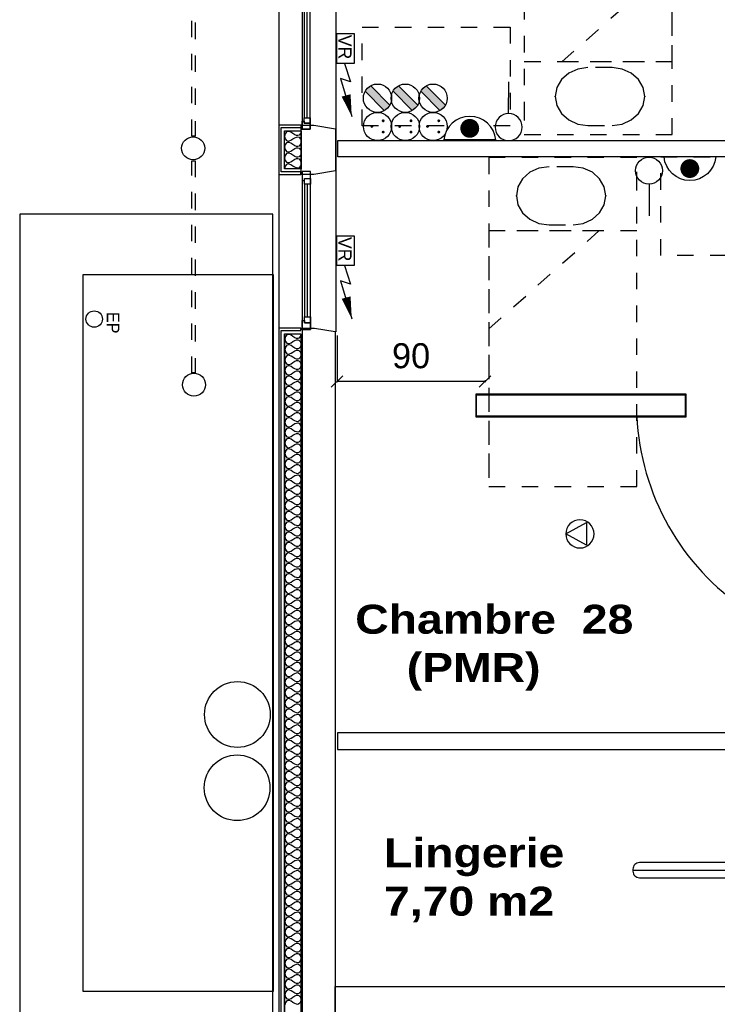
# Model space of a CAD drawing. Header units: millimetres. Extents: x -11.8 to 86.8, y 45.9 to 95.9.
# Tile 32 of 108: x 4.6 to 8.8, y 75.6 to 81.6. Entities that reach past the tile are written whole.
import ezdxf

# ---------------------------------------------------------------- set-up
doc = ezdxf.new("R2010")
doc.units = ezdxf.units.MM
doc.header["$MEASUREMENT"] = 0
doc.linetypes.add('PC_DASH_1', pattern=[0.055556, 0.027778, -0.027778])
for name, color, linetype in [('Cfa', 1, 'Continuous'), ('CFO', 6, 'Continuous'), ('Structure etage', 7, 'Continuous')]:
    doc.layers.add(name, color=color, linetype=linetype)
doc.styles.get("Standard").update_dxf_attribs({"font": 'BKANT.TTF'})

# ---------------------------------------------------------------- blocks, each defined once
blk = doc.blocks.new('PCEN')
at = {"const_width": 0.025}
for points in [[(-0.101, 0.359, 1), (-0.076, 0.359, 1)], [(0.099, 0.359, 1), (0.124, 0.359, 1)], [(-0.001, 0.159, 1), (0.024, 0.159, 1)]]:
    blk.add_lwpolyline(points, format="xyb", close=True, dxfattribs=at)
blk.add_circle((0.012, 0.259), 0.25)
blk = doc.blocks.new('SA')
blk.add_line((0.118, 0.26), (0.365, 0.508))
blk.add_circle((0.012, 0.154), 0.15)
blk = doc.blocks.new('ADEC')
blk.add_line((-0.2995, 0.0875), (0.2045, 0.0875))
blk.add_arc((-0.0475, 0.111), 0.2531, 185.33727, 354.66273)
blk = doc.blocks.new('AP2')
at = {"const_width": 0.193}
blk.add_lwpolyline([(-0.088, -0.238, 1), (0.104, -0.238, 1)], format="xyb", close=True, dxfattribs=at)
at = {"xscale": 2.1, "yscale": 2.1, "zscale": 2.1}
blk.add_blockref('ADEC', (0.106, -0.185), dxfattribs=at)
blk = doc.blocks.new('VR')
for p, q in [((0.454, 0.117), (0.736, 0.206)), ((0.686, 0.058), (1.262, 0.228)), ((0.736, 0.206), (0.686, 0.058))]:
    blk.add_line(p, q)
blk.add_lwpolyline([(0, 0.265), (0.454, 0.265), (0.454, 0), (0, 0)], close=True)
blk.add_lwpolyline([(0.941, 0.142, 0.14, 0, 0), (1.262, 0.228, 0, 0, 0)], format="xyseb")
blk.add_text('VR', height=0.2).set_placement((0.02, 0.025))
blk = doc.blocks.new('FILMED254')
for points in [[(-0.6382, -0.0753), (0.6368, -0.0753), (0.6368, 0.0667), (-0.6382, 0.0667)], [(-0.6357, -0.0693), (0.6343, -0.0693), (0.6343, 0.0607), (-0.6357, 0.0607)]]:
    blk.add_lwpolyline(points, close=True)
blk = doc.blocks.new('ION')
for p, q in [((-0.196, 0.157), (0.004, -0.209)), ((0.205, 0.157), (-0.196, 0.157)), ((0.004, -0.209), (0.205, 0.157))]:
    blk.add_line(p, q)
blk.add_circle((0.004, 0.041), 0.25)
blk = doc.blocks.new('ET149')
blk.add_line((-0.8, 0), (0.8, 0))
blk.add_lwpolyline([(-0.76, -0.046), (0.76, -0.046, 0.414214), (0.8, -0.006), (0.8, 0.006, 0.414214), (0.76, 0.046), (-0.76, 0.046, 0.414214), (-0.8, 0.006), (-0.8, -0.006, 0.414214)], format="xyb", close=True)
blk = doc.blocks.new('BDR')
for p, q in [((-0.217, 0.129), (0.124, 0.469)), ((-0.123, 0.033), (0.222, 0.37))]:
    blk.add_line(p, q)
blk.add_circle((0.002, 0.25), 0.251)
blk.add_solid([(-0.219, 0.137), (0.124, 0.469), (-0.123, 0.033), (0.222, 0.37)])
blk = doc.blocks.new('PD_15742')
at = {"layer": 'Structure etage', "color": 0}
for p, q in [((6.1293, -14.8654), (6.1293, -15.6793)), ((6.1476, -15.6793), (6.1476, -14.8654))]:
    blk.add_line(p, q, dxfattribs=at)
for points in [[(6.1155, -14.7965), (6.1155, -15.7482), (6.1659, -15.7482), (6.1659, -14.7965), (6.1155, -14.7965)], [(6.1659, -14.7965), (6.1155, -14.7965), (6.1155, -14.8451), (6.1293, -14.8451), (6.1293, -14.833), (6.1659, -14.833), (6.1659, -14.7965)], [(6.1659, -14.833), (6.1659, -14.8654), (6.1293, -14.8654), (6.1293, -14.833), (6.1659, -14.833)], [(6.1659, -15.6793), (6.1659, -15.7117), (6.1293, -15.7117), (6.1293, -15.6793), (6.1659, -15.6793)], [(6.1659, -15.7482), (6.1155, -15.7482), (6.1155, -15.6995), (6.1293, -15.6995), (6.1293, -15.7117), (6.1659, -15.7117), (6.1659, -15.7482)]]:
    blk.add_lwpolyline(points, dxfattribs=at)
blk.add_point((6.1155, -15.7482), dxfattribs=at)
blk = doc.blocks.new('PD_16245')
at = {"layer": 'Structure etage', "color": 0, "linetype": 'PC_DASH_1'}
blk.add_lwpolyline([(8.0006, -15.3745), (7.8541, -15.3745), (7.7926, -15.3831), (7.7372, -15.408), (7.6932, -15.4469), (7.665, -15.496), (7.6552, -15.5503), (7.6649, -15.6047), (7.6932, -15.6537), (7.7372, -15.6927), (7.7926, -15.7176), (7.854, -15.7263), (8.0005, -15.7263), (8.062, -15.7177), (8.1174, -15.6927), (8.1614, -15.6538), (8.1897, -15.6048), (8.1994, -15.5504), (8.1897, -15.4961), (8.1614, -15.447), (8.1175, -15.4081), (8.062, -15.3831), (8.0006, -15.3745)], dxfattribs=at)
at = {"layer": 'Structure etage', "color": 0}
for p in [(7.6552, -15.5503), (8.1994, -15.5504)]:
    blk.add_point(p, dxfattribs=at)
blk = doc.blocks.new('PD_16244')
at = {"layer": 'Structure etage', "color": 0, "linetype": 'PC_DASH_1'}
blk.add_line((7.4668, -15.5966), (7.4668, -15.7817), dxfattribs=at)
for points in [[(7.4672, -13.7819), (7.4668, -15.7817), (8.3668, -15.7819), (8.3672, -13.7821), (7.4672, -13.7819)], [(7.4672, -13.7819), (7.4669, -15.3373), (8.3669, -15.3375), (8.3672, -13.7821), (7.4672, -13.7819)], [(7.6971, -15.3374), (8.3669, -15.3375), (8.367, -14.745), (7.6971, -15.3374)]]:
    blk.add_lwpolyline(points, dxfattribs=at)
at = {"layer": 'Structure etage'}
blk.add_blockref('PD_16245', (0, 0), dxfattribs=at)
blk = doc.blocks.new('PD_16267')
at = {"layer": 'Structure etage', "color": 0, "linetype": 'PC_DASH_1'}
blk.add_lwpolyline([(7.6173, -16.3305), (7.7638, -16.3305), (7.8253, -16.3219), (7.8807, -16.2968), (7.9247, -16.2577), (7.953, -16.2085), (7.9627, -16.1539), (7.953, -16.0993), (7.9247, -16.0501), (7.8807, -16.011), (7.8253, -15.9859), (7.7638, -15.9773), (7.6173, -15.9773), (7.5559, -15.9859), (7.5005, -16.011), (7.4565, -16.0501), (7.4282, -16.0993), (7.4185, -16.1539), (7.4282, -16.2085), (7.4565, -16.2577), (7.5005, -16.2968), (7.5559, -16.3219), (7.6173, -16.3305)], dxfattribs=at)
at = {"layer": 'Structure etage', "color": 0}
for p in [(7.4185, -16.1539), (7.9627, -16.1539)]:
    blk.add_point(p, dxfattribs=at)
blk = doc.blocks.new('PD_16266')
at = {"layer": 'Structure etage', "color": 0, "linetype": 'PC_DASH_1'}
blk.add_line((8.1511, -16.1074), (8.1511, -15.9215), dxfattribs=at)
for points in [[(8.1511, -15.9215), (7.2511, -15.9215), (7.2511, -17.9215), (8.1511, -17.9215), (8.1511, -15.9215)], [(8.1511, -16.3677), (7.2511, -16.3677), (7.2511, -17.9215), (8.1511, -17.9215), (8.1511, -16.3677)], [(7.9208, -16.3677), (7.2511, -16.3677), (7.2511, -16.9626), (7.9208, -16.3677)]]:
    blk.add_lwpolyline(points, dxfattribs=at)
at = {"layer": 'Structure etage'}
blk.add_blockref('PD_16267', (0, 0), dxfattribs=at)
blk = doc.blocks.new('PD_16269')
at = {"layer": 'Structure etage', "color": 0}
for p, q in [((6.2933, -17.318), (6.3639, -17.2474)), ((7.2286, -17.2827), (6.3286, -17.2827)), ((7.2639, -17.2474), (7.1933, -17.318))]:
    blk.add_line(p, q, dxfattribs=at)
at = {"layer": 'Structure etage', "color": 0, "insert": (6.7786, -17.05), "char_height": 0.152135, "width": 0.229306, "attachment_point": 2}
blk.add_mtext('{\\fArial|b0|i0|c0|p34;\\W0.98;90}', dxfattribs=at)
blk = doc.blocks.new('PD_16268')
at = {"layer": 'Structure etage', "color": 0}
for p, q in [((6.3286, -17.0025), (6.3286, -17.2877)), ((7.2286, -17.2757), (7.2286, -17.2877))]:
    blk.add_line(p, q, dxfattribs=at)
at = {"layer": 'Structure etage'}
blk.add_blockref('PD_16269', (0, 0), dxfattribs=at)
blk = doc.blocks.new('PD_16370')
at = {"layer": 'Structure etage', "color": 0}
for p, q in [((6.13, -16.0839), (6.13, -16.8899)), ((6.1483, -16.8899), (6.1483, -16.0839))]:
    blk.add_line(p, q, dxfattribs=at)
for points in [[(6.1162, -16.0069), (6.1162, -16.9669), (6.1666, -16.9669), (6.1666, -16.0069), (6.1162, -16.0069)], [(6.1666, -16.0069), (6.1162, -16.0069), (6.1162, -16.0612), (6.13, -16.0612), (6.13, -16.0477), (6.1666, -16.0477), (6.1666, -16.0069)], [(6.1666, -16.0477), (6.1666, -16.0839), (6.13, -16.0839), (6.13, -16.0477), (6.1666, -16.0477)], [(6.1666, -16.9669), (6.1162, -16.9669), (6.1162, -16.9126), (6.13, -16.9126), (6.13, -16.9262), (6.1666, -16.9262), (6.1666, -16.9669)], [(6.1666, -16.8899), (6.1666, -16.9262), (6.13, -16.9262), (6.13, -16.8899), (6.1666, -16.8899)]]:
    blk.add_lwpolyline(points, dxfattribs=at)
blk.add_point((6.1162, -16.9669), dxfattribs=at)
blk = doc.blocks.new('PD_16426')
at = {"layer": 'Structure etage', "color": 0}
for points in [[(6.1098, -15.759), (6.1098, -15.989), (6.0091, -15.989), (6.0091, -15.759), (6.1098, -15.759)], [(6.1098, -15.759), (6.1067, -15.7746), (6.0972, -15.7855), (6.0901, -15.7879), (6.0815, -15.7874), (6.0713, -15.7834), (6.0595, -15.7754), (6.0477, -15.7675), (6.0374, -15.7635), (6.0288, -15.763), (6.0217, -15.7654), (6.0123, -15.7763), (6.0091, -15.7919), (6.0123, -15.8074), (6.0217, -15.8184), (6.0288, -15.8207), (6.0374, -15.8202), (6.0477, -15.8163), (6.0595, -15.8083), (6.0713, -15.8003), (6.0815, -15.7964), (6.0901, -15.7959), (6.0972, -15.7982), (6.1067, -15.8092), (6.1098, -15.8247), (6.1067, -15.8403), (6.0972, -15.8512), (6.0901, -15.8536), (6.0815, -15.8531), (6.0713, -15.8491), (6.0595, -15.8412), (6.0477, -15.8332), (6.0374, -15.8292), (6.0288, -15.8287), (6.0217, -15.8311), (6.0123, -15.842), (6.0091, -15.8576), (6.0123, -15.8731), (6.0217, -15.8841), (6.0288, -15.8864), (6.0374, -15.8859), (6.0477, -15.882), (6.0595, -15.874), (6.0713, -15.8661), (6.0815, -15.8621), (6.0901, -15.8616), (6.0972, -15.8639), (6.1067, -15.8749), (6.1098, -15.8904), (6.1067, -15.906), (6.0972, -15.917), (6.0901, -15.9193), (6.0815, -15.9188), (6.0713, -15.9148), (6.0595, -15.9069), (6.0477, -15.8989), (6.0374, -15.895), (6.0288, -15.8944), (6.0217, -15.8968), (6.0123, -15.9078), (6.0091, -15.9233), (6.0123, -15.9388), (6.0217, -15.9498), (6.0288, -15.9522), (6.0374, -15.9516), (6.0477, -15.9477), (6.0595, -15.9397), (6.0713, -15.9318), (6.0815, -15.9278), (6.0901, -15.9273), (6.0972, -15.9296), (6.1067, -15.9406), (6.1098, -15.9562), (6.1067, -15.9717), (6.0972, -15.9827), (6.0901, -15.985), (6.0815, -15.9845), (6.0713, -15.9805), (6.0595, -15.9726), (6.0477, -15.9646), (6.0374, -15.9607), (6.0288, -15.9602), (6.0217, -15.9625), (6.0123, -15.9735), (6.0091, -15.989)]]:
    blk.add_lwpolyline(points, dxfattribs=at)
blk = doc.blocks.new('PD_16429')
at = {"layer": 'Structure etage', "color": 0}
for points in [[(6.1091, -16.9932), (6.1091, -23.0032), (6.0118, -23.0032), (6.0118, -16.9932), (6.1091, -16.9932)], [(6.1091, -16.9932), (6.1061, -17.0081), (6.0969, -17.0187), (6.0901, -17.021), (6.0817, -17.0205), (6.0719, -17.0166), (6.0604, -17.009), (6.049, -17.0013), (6.0392, -16.9975), (6.0308, -16.997), (6.024, -16.9992), (6.0148, -17.0098), (6.0118, -17.0248), (6.0148, -17.0398), (6.024, -17.0503), (6.0308, -17.0526), (6.0392, -17.0521), (6.049, -17.0483), (6.0604, -17.0406), (6.0719, -17.0329), (6.0817, -17.0291), (6.0901, -17.0286), (6.0969, -17.0309), (6.1061, -17.0414), (6.1091, -17.0564), (6.1061, -17.0714), (6.0969, -17.082), (6.0901, -17.0842), (6.0817, -17.0837), (6.0719, -17.0799), (6.0604, -17.0722), (6.049, -17.0646), (6.0392, -17.0607), (6.0308, -17.0602), (6.024, -17.0625), (6.0148, -17.0731), (6.0118, -17.088), (6.0148, -17.103), (6.024, -17.1136), (6.0308, -17.1159), (6.0392, -17.1153), (6.049, -17.1115), (6.0604, -17.1039), (6.0719, -17.0962), (6.0817, -17.0924), (6.0901, -17.0919), (6.0969, -17.0941), (6.1061, -17.1047), (6.1091, -17.1197), (6.1061, -17.1347), (6.0969, -17.1452), (6.0901, -17.1475), (6.0817, -17.147), (6.0719, -17.1432), (6.0604, -17.1355), (6.049, -17.1278), (6.0392, -17.124), (6.0308, -17.1235), (6.024, -17.1258), (6.0148, -17.1363), (6.0118, -17.1513), (6.0148, -17.1663), (6.024, -17.1769), (6.0308, -17.1791), (6.0392, -17.1786), (6.049, -17.1748), (6.0604, -17.1671), (6.0719, -17.1595), (6.0817, -17.1556), (6.0901, -17.1551), (6.0969, -17.1574), (6.1061, -17.168), (6.1091, -17.1829), (6.1061, -17.1979), (6.0969, -17.2085), (6.0901, -17.2107), (6.0817, -17.2102), (6.0719, -17.2064), (6.0604, -17.1988), (6.049, -17.1911), (6.0392, -17.1873), (6.0308, -17.1868), (6.024, -17.189), (6.0148, -17.1996), (6.0118, -17.2146), (6.0148, -17.2296), (6.024, -17.2401), (6.0308, -17.2424), (6.0392, -17.2419), (6.049, -17.2381), (6.0604, -17.2304), (6.0719, -17.2227), (6.0817, -17.2189), (6.0901, -17.2184), (6.0969, -17.2207), (6.1061, -17.2312), (6.1091, -17.2462), (6.1061, -17.2612), (6.0969, -17.2718), (6.0901, -17.274), (6.0817, -17.2735), (6.0719, -17.2697), (6.0604, -17.262), (6.049, -17.2543), (6.0392, -17.2505), (6.0308, -17.25), (6.024, -17.2523), (6.0148, -17.2629), (6.0118, -17.2778), (6.0148, -17.2928), (6.024, -17.3034), (6.0308, -17.3056), (6.0392, -17.3051), (6.049, -17.3013), (6.0604, -17.2937), (6.0719, -17.286), (6.0817, -17.2822), (6.0901, -17.2817), (6.0969, -17.2839), (6.1061, -17.2945), (6.1091, -17.3095), (6.1061, -17.3245), (6.0969, -17.335), (6.0901, -17.3373), (6.0817, -17.3368), (6.0719, -17.333), (6.0604, -17.3253), (6.049, -17.3176), (6.0392, -17.3138), (6.0308, -17.3133), (6.024, -17.3155), (6.0148, -17.3261), (6.0118, -17.3411), (6.0148, -17.3561), (6.024, -17.3667), (6.0308, -17.3689), (6.0392, -17.3684), (6.049, -17.3646), (6.0604, -17.3569), (6.0719, -17.3492), (6.0817, -17.3454), (6.0901, -17.3449), (6.0969, -17.3472), (6.1061, -17.3578), (6.1091, -17.3727), (6.1061, -17.3877), (6.0969, -17.3983), (6.0901, -17.4005), (6.0817, -17.4), (6.0719, -17.3962), (6.0604, -17.3885), (6.049, -17.3809), (6.0392, -17.3771), (6.0308, -17.3766), (6.024, -17.3788), (6.0148, -17.3894), (6.0118, -17.4044), (6.0148, -17.4193), (6.024, -17.4299), (6.0308, -17.4322), (6.0392, -17.4317), (6.049, -17.4279), (6.0604, -17.4202), (6.0719, -17.4125), (6.0817, -17.4087), (6.0901, -17.4082), (6.0969, -17.4104), (6.1061, -17.421), (6.1091, -17.436), (6.1061, -17.451), (6.0969, -17.4615), (6.0901, -17.4638), (6.0817, -17.4633), (6.0719, -17.4595), (6.0604, -17.4518), (6.049, -17.4441), (6.0392, -17.4403), (6.0308, -17.4398), (6.024, -17.4421), (6.0148, -17.4526), (6.0118, -17.4676), (6.0148, -17.4826), (6.024, -17.4932), (6.0308, -17.4954), (6.0392, -17.4949), (6.049, -17.4911), (6.0604, -17.4834), (6.0719, -17.4758), (6.0817, -17.472), (6.0901, -17.4715), (6.0969, -17.4737), (6.1061, -17.4843), (6.1091, -17.4993), (6.1061, -17.5142), (6.0969, -17.5248), (6.0901, -17.5271), (6.0817, -17.5266), (6.0719, -17.5227), (6.0604, -17.5151), (6.049, -17.5074), (6.0392, -17.5036), (6.0308, -17.5031), (6.024, -17.5053), (6.0148, -17.5159), (6.0118, -17.5309), (6.0148, -17.5459), (6.024, -17.5564), (6.0308, -17.5587), (6.0392, -17.5582), (6.049, -17.5544), (6.0604, -17.5467), (6.0719, -17.539), (6.0817, -17.5352), (6.0901, -17.5347), (6.0969, -17.537), (6.1061, -17.5475), (6.1091, -17.5625), (6.1061, -17.5775), (6.0969, -17.5881), (6.0901, -17.5903), (6.0817, -17.5898), (6.0719, -17.586), (6.0604, -17.5783), (6.049, -17.5707), (6.0392, -17.5669), (6.0308, -17.5663), (6.024, -17.5686), (6.0148, -17.5792), (6.0118, -17.5942), (6.0148, -17.6091), (6.024, -17.6197), (6.0308, -17.622), (6.0392, -17.6215), (6.049, -17.6176), (6.0604, -17.61), (6.0719, -17.6023), (6.0817, -17.5985), (6.0901, -17.598), (6.0969, -17.6002), (6.1061, -17.6108), (6.1091, -17.6258), (6.1061, -17.6408), (6.0969, -17.6513), (6.0901, -17.6536), (6.0817, -17.6531), (6.0719, -17.6493), (6.0604, -17.6416), (6.049, -17.6339), (6.0392, -17.6301), (6.0308, -17.6296), (6.024, -17.6319), (6.0148, -17.6424), (6.0118, -17.6574), (6.0148, -17.6724), (6.024, -17.683), (6.0308, -17.6852), (6.0392, -17.6847), (6.049, -17.6809), (6.0604, -17.6732), (6.0719, -17.6656), (6.0817, -17.6617), (6.0901, -17.6612), (6.0969, -17.6635), (6.1061, -17.6741), (6.1091, -17.689), (6.1061, -17.704), (6.0969, -17.7146), (6.0901, -17.7169), (6.0817, -17.7163), (6.0719, -17.7125), (6.0604, -17.7049), (6.049, -17.6972), (6.0392, -17.6934), (6.0308, -17.6929), (6.024, -17.6951), (6.0148, -17.7057), (6.0118, -17.7207), (6.0148, -17.7357), (6.024, -17.7462), (6.0308, -17.7485), (6.0392, -17.748), (6.049, -17.7442), (6.0604, -17.7365), (6.0719, -17.7288), (6.0817, -17.725), (6.0901, -17.7245), (6.0969, -17.7268), (6.1061, -17.7373), (6.1091, -17.7523), (6.1061, -17.7673), (6.0969, -17.7779), (6.0901, -17.7801), (6.0817, -17.7796), (6.0719, -17.7758), (6.0604, -17.7681), (6.049, -17.7605), (6.0392, -17.7566), (6.0308, -17.7561), (6.024, -17.7584), (6.0148, -17.769), (6.0118, -17.7839), (6.0148, -17.7989), (6.024, -17.8095), (6.0308, -17.8117), (6.0392, -17.8112), (6.049, -17.8074), (6.0604, -17.7998), (6.0719, -17.7921), (6.0817, -17.7883), (6.0901, -17.7878), (6.0969, -17.79), (6.1061, -17.8006), (6.1091, -17.8156), (6.1061, -17.8306), (6.0969, -17.8411), (6.0901, -17.8434), (6.0817, -17.8429), (6.0719, -17.8391), (6.0604, -17.8314), (6.049, -17.8237), (6.0392, -17.8199), (6.0308, -17.8194), (6.024, -17.8217), (6.0148, -17.8322), (6.0118, -17.8472), (6.0148, -17.8622), (6.024, -17.8728), (6.0308, -17.875), (6.0392, -17.8745), (6.049, -17.8707), (6.0604, -17.863), (6.0719, -17.8553), (6.0817, -17.8515), (6.0901, -17.851), (6.0969, -17.8533), (6.1061, -17.8639), (6.1091, -17.8788), (6.1061, -17.8938), (6.0969, -17.9044), (6.0901, -17.9066), (6.0817, -17.9061), (6.0719, -17.9023), (6.0604, -17.8947), (6.049, -17.887), (6.0392, -17.8832), (6.0308, -17.8827), (6.024, -17.8849), (6.0148, -17.8955), (6.0118, -17.9105), (6.0148, -17.9255), (6.024, -17.936), (6.0308, -17.9383), (6.0392, -17.9378), (6.049, -17.934), (6.0604, -17.9263), (6.0719, -17.9186), (6.0817, -17.9148), (6.0901, -17.9143), (6.0969, -17.9165), (6.1061, -17.9271), (6.1091, -17.9421), (6.1061, -17.9571), (6.0969, -17.9677), (6.0901, -17.9699), (6.0817, -17.9694), (6.0719, -17.9656), (6.0604, -17.9579), (6.049, -17.9502), (6.0392, -17.9464), (6.0308, -17.9459), (6.024, -17.9482), (6.0148, -17.9588), (6.0118, -17.9737), (6.0148, -17.9887), (6.024, -17.9993), (6.0308, -18.0015), (6.0392, -18.001), (6.049, -17.9972), (6.0604, -17.9895), (6.0719, -17.9819), (6.0817, -17.9781), (6.0901, -17.9776), (6.0969, -17.9798), (6.1061, -17.9904), (6.1091, -18.0054), (6.1061, -18.0203), (6.0969, -18.0309), (6.0901, -18.0332), (6.0817, -18.0327), (6.0719, -18.0289), (6.0604, -18.0212), (6.049, -18.0135), (6.0392, -18.0097), (6.0308, -18.0092), (6.024, -18.0114), (6.0148, -18.022), (6.0118, -18.037), (6.0148, -18.052), (6.024, -18.0625), (6.0308, -18.0648), (6.0392, -18.0643), (6.049, -18.0605), (6.0604, -18.0528), (6.0719, -18.0451), (6.0817, -18.0413), (6.0901, -18.0408), (6.0969, -18.0431), (6.1061, -18.0536), (6.1091, -18.0686), (6.1061, -18.0836), (6.0969, -18.0942), (6.0901, -18.0964), (6.0817, -18.0959), (6.0719, -18.0921), (6.0604, -18.0844), (6.049, -18.0768), (6.0392, -18.073), (6.0308, -18.0725), (6.024, -18.0747), (6.0148, -18.0853), (6.0118, -18.1003), (6.0148, -18.1152), (6.024, -18.1258), (6.0308, -18.1281), (6.0392, -18.1276), (6.049, -18.1237), (6.0604, -18.1161), (6.0719, -18.1084), (6.0817, -18.1046), (6.0901, -18.1041), (6.0969, -18.1063), (6.1061, -18.1169), (6.1091, -18.1319), (6.1061, -18.1469), (6.0969, -18.1574), (6.0901, -18.1597), (6.0817, -18.1592), (6.0719, -18.1554), (6.0604, -18.1477), (6.049, -18.14), (6.0392, -18.1362), (6.0308, -18.1357), (6.024, -18.138), (6.0148, -18.1485), (6.0118, -18.1635), (6.0148, -18.1785), (6.024, -18.1891), (6.0308, -18.1913), (6.0392, -18.1908), (6.049, -18.187), (6.0604, -18.1793), (6.0719, -18.1717), (6.0817, -18.1679), (6.0901, -18.1673), (6.0969, -18.1696), (6.1061, -18.1802), (6.1091, -18.1952), (6.1061, -18.2101), (6.0969, -18.2207), (6.0901, -18.223), (6.0817, -18.2225), (6.0719, -18.2186), (6.0604, -18.211), (6.049, -18.2033), (6.0392, -18.1995), (6.0308, -18.199), (6.024, -18.2012), (6.0148, -18.2118), (6.0118, -18.2268), (6.0148, -18.2418), (6.024, -18.2523), (6.0308, -18.2546), (6.0392, -18.2541), (6.049, -18.2503), (6.0604, -18.2426), (6.0719, -18.2349), (6.0817, -18.2311), (6.0901, -18.2306), (6.0969, -18.2329), (6.1061, -18.2434), (6.1091, -18.2584), (6.1061, -18.2734), (6.0969, -18.284), (6.0901, -18.2862), (6.0817, -18.2857), (6.0719, -18.2819), (6.0604, -18.2742), (6.049, -18.2666), (6.0392, -18.2627), (6.0308, -18.2622), (6.024, -18.2645), (6.0148, -18.2751), (6.0118, -18.29), (6.0148, -18.305), (6.024, -18.3156), (6.0308, -18.3179), (6.0392, -18.3173), (6.049, -18.3135), (6.0604, -18.3059), (6.0719, -18.2982), (6.0817, -18.2944), (6.0901, -18.2939), (6.0969, -18.2961), (6.1061, -18.3067), (6.1091, -18.3217), (6.1061, -18.3367), (6.0969, -18.3472), (6.0901, -18.3495), (6.0817, -18.349), (6.0719, -18.3452), (6.0604, -18.3375), (6.049, -18.3298), (6.0392, -18.326), (6.0308, -18.3255), (6.024, -18.3278), (6.0148, -18.3383), (6.0118, -18.3533), (6.0148, -18.3683), (6.024, -18.3789), (6.0308, -18.3811), (6.0392, -18.3806), (6.049, -18.3768), (6.0604, -18.3691), (6.0719, -18.3615), (6.0817, -18.3576), (6.0901, -18.3571), (6.0969, -18.3594), (6.1061, -18.37), (6.1091, -18.3849), (6.1061, -18.3999), (6.0969, -18.4105), (6.0901, -18.4127), (6.0817, -18.4122), (6.0719, -18.4084), (6.0604, -18.4008), (6.049, -18.3931), (6.0392, -18.3893), (6.0308, -18.3888), (6.024, -18.391), (6.0148, -18.4016), (6.0118, -18.4166), (6.0148, -18.4316), (6.024, -18.4421), (6.0308, -18.4444), (6.0392, -18.4439), (6.049, -18.4401), (6.0604, -18.4324), (6.0719, -18.4247), (6.0817, -18.4209), (6.0901, -18.4204), (6.0969, -18.4227), (6.1061, -18.4332), (6.1091, -18.4482), (6.1061, -18.4632), (6.0969, -18.4738), (6.0901, -18.476), (6.0817, -18.4755), (6.0719, -18.4717), (6.0604, -18.464), (6.049, -18.4563), (6.0392, -18.4525), (6.0308, -18.452), (6.024, -18.4543), (6.0148, -18.4649), (6.0118, -18.4798), (6.0148, -18.4948), (6.024, -18.5054), (6.0308, -18.5076), (6.0392, -18.5071), (6.049, -18.5033), (6.0604, -18.4957), (6.0719, -18.488), (6.0817, -18.4842), (6.0901, -18.4837), (6.0969, -18.4859), (6.1061, -18.4965), (6.1091, -18.5115), (6.1061, -18.5265), (6.0969, -18.537), (6.0901, -18.5393), (6.0817, -18.5388), (6.0719, -18.535), (6.0604, -18.5273), (6.049, -18.5196), (6.0392, -18.5158), (6.0308, -18.5153), (6.024, -18.5175), (6.0148, -18.5281), (6.0118, -18.5431), (6.0148, -18.5581), (6.024, -18.5687), (6.0308, -18.5709), (6.0392, -18.5704), (6.049, -18.5666), (6.0604, -18.5589), (6.0719, -18.5512), (6.0817, -18.5474), (6.0901, -18.5469), (6.0969, -18.5492), (6.1061, -18.5598), (6.1091, -18.5747), (6.1061, -18.5897), (6.0969, -18.6003), (6.0901, -18.6025), (6.0817, -18.602), (6.0719, -18.5982), (6.0604, -18.5905), (6.049, -18.5829), (6.0392, -18.5791), (6.0308, -18.5786), (6.024, -18.5808), (6.0148, -18.5914), (6.0118, -18.6064), (6.0148, -18.6213), (6.024, -18.6319), (6.0308, -18.6342), (6.0392, -18.6337), (6.049, -18.6299), (6.0604, -18.6222), (6.0719, -18.6145), (6.0817, -18.6107), (6.0901, -18.6102), (6.0969, -18.6124), (6.1061, -18.623), (6.1091, -18.638), (6.1061, -18.653), (6.0969, -18.6635), (6.0901, -18.6658), (6.0817, -18.6653), (6.0719, -18.6615), (6.0604, -18.6538), (6.049, -18.6461), (6.0392, -18.6423), (6.0308, -18.6418), (6.024, -18.6441), (6.0148, -18.6546), (6.0118, -18.6696), (6.0148, -18.6846), (6.024, -18.6952), (6.0308, -18.6974), (6.0392, -18.6969), (6.049, -18.6931), (6.0604, -18.6854), (6.0719, -18.6778), (6.0817, -18.674), (6.0901, -18.6735), (6.0969, -18.6757), (6.1061, -18.6863), (6.1091, -18.7013), (6.1061, -18.7162), (6.0969, -18.7268), (6.0901, -18.7291), (6.0817, -18.7286), (6.0719, -18.7247), (6.0604, -18.7171), (6.049, -18.7094), (6.0392, -18.7056), (6.0308, -18.7051), (6.024, -18.7073), (6.0148, -18.7179), (6.0118, -18.7329), (6.0148, -18.7479), (6.024, -18.7584), (6.0308, -18.7607), (6.0392, -18.7602), (6.049, -18.7564), (6.0604, -18.7487), (6.0719, -18.741), (6.0817, -18.7372), (6.0901, -18.7367), (6.0969, -18.739), (6.1061, -18.7495), (6.1091, -18.7645), (6.1061, -18.7795), (6.0969, -18.7901), (6.0901, -18.7923), (6.0817, -18.7918), (6.0719, -18.788), (6.0604, -18.7803), (6.049, -18.7727), (6.0392, -18.7689), (6.0308, -18.7683), (6.024, -18.7706), (6.0148, -18.7812), (6.0118, -18.7962), (6.0148, -18.8111), (6.024, -18.8217), (6.0308, -18.824), (6.0392, -18.8235), (6.049, -18.8196), (6.0604, -18.812), (6.0719, -18.8043), (6.0817, -18.8005), (6.0901, -18.8), (6.0969, -18.8022), (6.1061, -18.8128), (6.1091, -18.8278), (6.1061, -18.8428), (6.0969, -18.8533), (6.0901, -18.8556), (6.0817, -18.8551), (6.0719, -18.8513), (6.0604, -18.8436), (6.049, -18.8359), (6.0392, -18.8321), (6.0308, -18.8316), (6.024, -18.8339), (6.0148, -18.8444), (6.0118, -18.8594), (6.0148, -18.8744), (6.024, -18.885), (6.0308, -18.8872), (6.0392, -18.8867), (6.049, -18.8829), (6.0604, -18.8752), (6.0719, -18.8676), (6.0817, -18.8637), (6.0901, -18.8632), (6.0969, -18.8655), (6.1061, -18.8761), (6.1091, -18.891), (6.1061, -18.906), (6.0969, -18.9166), (6.0901, -18.9189), (6.0817, -18.9183), (6.0719, -18.9145), (6.0604, -18.9069), (6.049, -18.8992), (6.0392, -18.8954), (6.0308, -18.8949), (6.024, -18.8971), (6.0148, -18.9077), (6.0118, -18.9227), (6.0148, -18.9377), (6.024, -18.9482), (6.0308, -18.9505), (6.0392, -18.95), (6.049, -18.9462), (6.0604, -18.9385), (6.0719, -18.9308), (6.0817, -18.927), (6.0901, -18.9265), (6.0969, -18.9288), (6.1061, -18.9393), (6.1091, -18.9543), (6.1061, -18.9693), (6.0969, -18.9799), (6.0901, -18.9821), (6.0817, -18.9816), (6.0719, -18.9778), (6.0604, -18.9701), (6.049, -18.9625), (6.0392, -18.9586), (6.0308, -18.9581), (6.024, -18.9604), (6.0148, -18.971), (6.0118, -18.9859), (6.0148, -19.0009), (6.024, -19.0115), (6.0308, -19.0137), (6.0392, -19.0132), (6.049, -19.0094), (6.0604, -19.0018), (6.0719, -18.9941), (6.0817, -18.9903), (6.0901, -18.9898), (6.0969, -18.992), (6.1061, -19.0026), (6.1091, -19.0176), (6.1061, -19.0326), (6.0969, -19.0431), (6.0901, -19.0454), (6.0817, -19.0449), (6.0719, -19.0411), (6.0604, -19.0334), (6.049, -19.0257), (6.0392, -19.0219), (6.0308, -19.0214), (6.024, -19.0237), (6.0148, -19.0342), (6.0118, -19.0492), (6.0148, -19.0642), (6.024, -19.0748), (6.0308, -19.077), (6.0392, -19.0765), (6.049, -19.0727), (6.0604, -19.065), (6.0719, -19.0573), (6.0817, -19.0535), (6.0901, -19.053), (6.0969, -19.0553), (6.1061, -19.0659), (6.1091, -19.0808), (6.1061, -19.0958), (6.0969, -19.1064), (6.0901, -19.1086), (6.0817, -19.1081), (6.0719, -19.1043), (6.0604, -19.0967), (6.049, -19.089), (6.0392, -19.0852), (6.0308, -19.0847), (6.024, -19.0869), (6.0148, -19.0975), (6.0118, -19.1125), (6.0148, -19.1275), (6.024, -19.138), (6.0308, -19.1403), (6.0392, -19.1398), (6.049, -19.136), (6.0604, -19.1283), (6.0719, -19.1206), (6.0817, -19.1168), (6.0901, -19.1163), (6.0969, -19.1185), (6.1061, -19.1291), (6.1091, -19.1441), (6.1061, -19.1591), (6.0969, -19.1697), (6.0901, -19.1719), (6.0817, -19.1714), (6.0719, -19.1676), (6.0604, -19.1599), (6.049, -19.1522), (6.0392, -19.1484), (6.0308, -19.1479), (6.024, -19.1502), (6.0148, -19.1608), (6.0118, -19.1757), (6.0148, -19.1907), (6.024, -19.2013), (6.0308, -19.2035), (6.0392, -19.203), (6.049, -19.1992), (6.0604, -19.1915), (6.0719, -19.1839), (6.0817, -19.1801), (6.0901, -19.1796), (6.0969, -19.1818), (6.1061, -19.1924), (6.1091, -19.2074), (6.1061, -19.2223), (6.0969, -19.2329), (6.0901, -19.2352), (6.0817, -19.2347), (6.0719, -19.2309), (6.0604, -19.2232), (6.049, -19.2155), (6.0392, -19.2117), (6.0308, -19.2112), (6.024, -19.2134), (6.0148, -19.224), (6.0118, -19.239), (6.0148, -19.254), (6.024, -19.2645), (6.0308, -19.2668), (6.0392, -19.2663), (6.049, -19.2625), (6.0604, -19.2548), (6.0719, -19.2471), (6.0817, -19.2433), (6.0901, -19.2428), (6.0969, -19.2451), (6.1061, -19.2556), (6.1091, -19.2706), (6.1061, -19.2856), (6.0969, -19.2962), (6.0901, -19.2984), (6.0817, -19.2979), (6.0719, -19.2941), (6.0604, -19.2864), (6.049, -19.2788), (6.0392, -19.275), (6.0308, -19.2745), (6.024, -19.2767), (6.0148, -19.2873), (6.0118, -19.3023), (6.0148, -19.3172), (6.024, -19.3278), (6.0308, -19.3301), (6.0392, -19.3296), (6.049, -19.3257), (6.0604, -19.3181), (6.0719, -19.3104), (6.0817, -19.3066), (6.0901, -19.3061), (6.0969, -19.3083), (6.1061, -19.3189), (6.1091, -19.3339), (6.1061, -19.3489), (6.0969, -19.3594), (6.0901, -19.3617), (6.0817, -19.3612), (6.0719, -19.3574), (6.0604, -19.3497), (6.049, -19.342), (6.0392, -19.3382), (6.0308, -19.3377), (6.024, -19.34), (6.0148, -19.3505), (6.0118, -19.3655), (6.0148, -19.3805), (6.024, -19.3911), (6.0308, -19.3933), (6.0392, -19.3928), (6.049, -19.389), (6.0604, -19.3813), (6.0719, -19.3737), (6.0817, -19.3699), (6.0901, -19.3693), (6.0969, -19.3716), (6.1061, -19.3822), (6.1091, -19.3972), (6.1061, -19.4121), (6.0969, -19.4227), (6.0901, -19.425), (6.0817, -19.4245), (6.0719, -19.4206), (6.0604, -19.413), (6.049, -19.4053), (6.0392, -19.4015), (6.0308, -19.401), (6.024, -19.4032), (6.0148, -19.4138), (6.0118, -19.4288), (6.0148, -19.4438), (6.024, -19.4543), (6.0308, -19.4566), (6.0392, -19.4561), (6.049, -19.4523), (6.0604, -19.4446), (6.0719, -19.4369), (6.0817, -19.4331), (6.0901, -19.4326), (6.0969, -19.4349), (6.1061, -19.4454), (6.1091, -19.4604), (6.1061, -19.4754), (6.0969, -19.486), (6.0901, -19.4882), (6.0817, -19.4877), (6.0719, -19.4839), (6.0604, -19.4762), (6.049, -19.4686), (6.0392, -19.4647), (6.0308, -19.4642), (6.024, -19.4665), (6.0148, -19.4771), (6.0118, -19.492), (6.0148, -19.507), (6.024, -19.5176), (6.0308, -19.5199), (6.0392, -19.5193), (6.049, -19.5155), (6.0604, -19.5079), (6.0719, -19.5002), (6.0817, -19.4964), (6.0901, -19.4959), (6.0969, -19.4981), (6.1061, -19.5087), (6.1091, -19.5237), (6.1061, -19.5387), (6.0969, -19.5492), (6.0901, -19.5515), (6.0817, -19.551), (6.0719, -19.5472), (6.0604, -19.5395), (6.049, -19.5318), (6.0392, -19.528), (6.0308, -19.5275), (6.024, -19.5298), (6.0148, -19.5403), (6.0118, -19.5553), (6.0148, -19.5703), (6.024, -19.5809), (6.0308, -19.5831), (6.0392, -19.5826), (6.049, -19.5788), (6.0604, -19.5711), (6.0719, -19.5635), (6.0817, -19.5596), (6.0901, -19.5591), (6.0969, -19.5614), (6.1061, -19.572), (6.1091, -19.5869), (6.1061, -19.6019), (6.0969, -19.6125), (6.0901, -19.6147), (6.0817, -19.6142), (6.0719, -19.6104), (6.0604, -19.6028), (6.049, -19.5951), (6.0392, -19.5913), (6.0308, -19.5908), (6.024, -19.593), (6.0148, -19.6036), (6.0118, -19.6186), (6.0148, -19.6336), (6.024, -19.6441), (6.0308, -19.6464), (6.0392, -19.6459), (6.049, -19.6421), (6.0604, -19.6344), (6.0719, -19.6267), (6.0817, -19.6229), (6.0901, -19.6224), (6.0969, -19.6247), (6.1061, -19.6352), (6.1091, -19.6502), (6.1061, -19.6652), (6.0969, -19.6758), (6.0901, -19.678), (6.0817, -19.6775), (6.0719, -19.6737), (6.0604, -19.666), (6.049, -19.6583), (6.0392, -19.6545), (6.0308, -19.654), (6.024, -19.6563), (6.0148, -19.6669), (6.0118, -19.6818), (6.0148, -19.6968), (6.024, -19.7074), (6.0308, -19.7096), (6.0392, -19.7091), (6.049, -19.7053), (6.0604, -19.6977), (6.0719, -19.69), (6.0817, -19.6862), (6.0901, -19.6857), (6.0969, -19.6879), (6.1061, -19.6985), (6.1091, -19.7135), (6.1061, -19.7285), (6.0969, -19.739), (6.0901, -19.7413), (6.0817, -19.7408), (6.0719, -19.737), (6.0604, -19.7293), (6.049, -19.7216), (6.0392, -19.7178), (6.0308, -19.7173), (6.024, -19.7195), (6.0148, -19.7301), (6.0118, -19.7451), (6.0148, -19.7601), (6.024, -19.7707), (6.0308, -19.7729), (6.0392, -19.7724), (6.049, -19.7686), (6.0604, -19.7609), (6.0719, -19.7532), (6.0817, -19.7494), (6.0901, -19.7489), (6.0969, -19.7512), (6.1061, -19.7618), (6.1091, -19.7767), (6.1061, -19.7917), (6.0969, -19.8023), (6.0901, -19.8045), (6.0817, -19.804), (6.0719, -19.8002), (6.0604, -19.7925), (6.049, -19.7849), (6.0392, -19.7811), (6.0308, -19.7806), (6.024, -19.7828), (6.0148, -19.7934), (6.0118, -19.8084), (6.0148, -19.8233), (6.024, -19.8339), (6.0308, -19.8362), (6.0392, -19.8357), (6.049, -19.8319), (6.0604, -19.8242), (6.0719, -19.8165), (6.0817, -19.8127), (6.0901, -19.8122), (6.0969, -19.8144), (6.1061, -19.825), (6.1091, -19.84), (6.1061, -19.855), (6.0969, -19.8655), (6.0901, -19.8678), (6.0817, -19.8673), (6.0719, -19.8635), (6.0604, -19.8558), (6.049, -19.8481), (6.0392, -19.8443), (6.0308, -19.8438), (6.024, -19.8461), (6.0148, -19.8566), (6.0118, -19.8716), (6.0148, -19.8866), (6.024, -19.8972), (6.0308, -19.8994), (6.0392, -19.8989), (6.049, -19.8951), (6.0604, -19.8874), (6.0719, -19.8798), (6.0817, -19.876), (6.0901, -19.8755), (6.0969, -19.8777), (6.1061, -19.8883), (6.1091, -19.9033), (6.1061, -19.9182), (6.0969, -19.9288), (6.0901, -19.9311), (6.0817, -19.9306), (6.0719, -19.9267), (6.0604, -19.9191), (6.049, -19.9114), (6.0392, -19.9076), (6.0308, -19.9071), (6.024, -19.9093), (6.0148, -19.9199), (6.0118, -19.9349), (6.0148, -19.9499), (6.024, -19.9604), (6.0308, -19.9627), (6.0392, -19.9622), (6.049, -19.9584), (6.0604, -19.9507), (6.0719, -19.943), (6.0817, -19.9392), (6.0901, -19.9387), (6.0969, -19.941), (6.1061, -19.9515), (6.1091, -19.9665), (6.1061, -19.9815), (6.0969, -19.9921), (6.0901, -19.9943), (6.0817, -19.9938), (6.0719, -19.99), (6.0604, -19.9823), (6.049, -19.9747), (6.0392, -19.9709), (6.0308, -19.9703), (6.024, -19.9726), (6.0148, -19.9832), (6.0118, -19.9982), (6.0148, -20.0131), (6.024, -20.0237), (6.0308, -20.026), (6.0392, -20.0255), (6.049, -20.0216), (6.0604, -20.014), (6.0719, -20.0063), (6.0817, -20.0025), (6.0901, -20.002), (6.0969, -20.0042), (6.1061, -20.0148), (6.1091, -20.0298), (6.1061, -20.0448), (6.0969, -20.0553), (6.0901, -20.0576), (6.0817, -20.0571), (6.0719, -20.0533), (6.0604, -20.0456), (6.049, -20.0379), (6.0392, -20.0341), (6.0308, -20.0336), (6.024, -20.0359), (6.0148, -20.0464), (6.0118, -20.0614), (6.0148, -20.0764), (6.024, -20.087), (6.0308, -20.0892), (6.0392, -20.0887), (6.049, -20.0849), (6.0604, -20.0772), (6.0719, -20.0696), (6.0817, -20.0657), (6.0901, -20.0652), (6.0969, -20.0675), (6.1061, -20.0781), (6.1091, -20.093), (6.1061, -20.108), (6.0969, -20.1186), (6.0901, -20.1209), (6.0817, -20.1203), (6.0719, -20.1165), (6.0604, -20.1089), (6.049, -20.1012), (6.0392, -20.0974), (6.0308, -20.0969), (6.024, -20.0991), (6.0148, -20.1097), (6.0118, -20.1247), (6.0148, -20.1397), (6.024, -20.1502), (6.0308, -20.1525), (6.0392, -20.152), (6.049, -20.1482), (6.0604, -20.1405), (6.0719, -20.1328), (6.0817, -20.129), (6.0901, -20.1285), (6.0969, -20.1308), (6.1061, -20.1413), (6.1091, -20.1563), (6.1061, -20.1713), (6.0969, -20.1819), (6.0901, -20.1841), (6.0817, -20.1836), (6.0719, -20.1798), (6.0604, -20.1721), (6.049, -20.1645), (6.0392, -20.1606), (6.0308, -20.1601), (6.024, -20.1624), (6.0148, -20.173), (6.0118, -20.1879), (6.0148, -20.2029), (6.024, -20.2135), (6.0308, -20.2157), (6.0392, -20.2152), (6.049, -20.2114), (6.0604, -20.2038), (6.0719, -20.1961), (6.0817, -20.1923), (6.0901, -20.1918), (6.0969, -20.194), (6.1061, -20.2046), (6.1091, -20.2196), (6.1061, -20.2346), (6.0969, -20.2451), (6.0901, -20.2474), (6.0817, -20.2469), (6.0719, -20.2431), (6.0604, -20.2354), (6.049, -20.2277), (6.0392, -20.2239), (6.0308, -20.2234), (6.024, -20.2257), (6.0148, -20.2362), (6.0118, -20.2512), (6.0148, -20.2662), (6.024, -20.2768), (6.0308, -20.279), (6.0392, -20.2785), (6.049, -20.2747), (6.0604, -20.267), (6.0719, -20.2593), (6.0817, -20.2555), (6.0901, -20.255), (6.0969, -20.2573), (6.1061, -20.2679), (6.1091, -20.2828), (6.1061, -20.2978), (6.0969, -20.3084), (6.0901, -20.3106), (6.0817, -20.3101), (6.0719, -20.3063), (6.0604, -20.2987), (6.049, -20.291), (6.0392, -20.2872), (6.0308, -20.2867), (6.024, -20.2889), (6.0148, -20.2995), (6.0118, -20.3145), (6.0148, -20.3295), (6.024, -20.34), (6.0308, -20.3423), (6.0392, -20.3418), (6.049, -20.338), (6.0604, -20.3303), (6.0719, -20.3226), (6.0817, -20.3188), (6.0901, -20.3183), (6.0969, -20.3205), (6.1061, -20.3311), (6.1091, -20.3461), (6.1061, -20.3611), (6.0969, -20.3717), (6.0901, -20.3739), (6.0817, -20.3734), (6.0719, -20.3696), (6.0604, -20.3619), (6.049, -20.3542), (6.0392, -20.3504), (6.0308, -20.3499), (6.024, -20.3522), (6.0148, -20.3628), (6.0118, -20.3777), (6.0148, -20.3927), (6.024, -20.4033), (6.0308, -20.4055), (6.0392, -20.405), (6.049, -20.4012), (6.0604, -20.3935), (6.0719, -20.3859), (6.0817, -20.3821), (6.0901, -20.3816), (6.0969, -20.3838), (6.1061, -20.3944), (6.1091, -20.4094), (6.1061, -20.4243), (6.0969, -20.4349), (6.0901, -20.4372), (6.0817, -20.4367), (6.0719, -20.4329), (6.0604, -20.4252), (6.049, -20.4175), (6.0392, -20.4137), (6.0308, -20.4132), (6.024, -20.4154), (6.0148, -20.426), (6.0118, -20.441), (6.0148, -20.456), (6.024, -20.4665), (6.0308, -20.4688), (6.0392, -20.4683), (6.049, -20.4645), (6.0604, -20.4568), (6.0719, -20.4491), (6.0817, -20.4453), (6.0901, -20.4448), (6.0969, -20.4471), (6.1061, -20.4576), (6.1091, -20.4726), (6.1061, -20.4876), (6.0969, -20.4982), (6.0901, -20.5004), (6.0817, -20.4999), (6.0719, -20.4961), (6.0604, -20.4884), (6.049, -20.4808), (6.0392, -20.477), (6.0308, -20.4765), (6.024, -20.4787), (6.0148, -20.4893), (6.0118, -20.5043), (6.0148, -20.5192), (6.024, -20.5298), (6.0308, -20.5321), (6.0392, -20.5316), (6.049, -20.5277), (6.0604, -20.5201), (6.0719, -20.5124), (6.0817, -20.5086), (6.0901, -20.5081), (6.0969, -20.5103), (6.1061, -20.5209), (6.1091, -20.5359), (6.1061, -20.5509), (6.0969, -20.5614), (6.0901, -20.5637), (6.0817, -20.5632), (6.0719, -20.5594), (6.0604, -20.5517), (6.049, -20.544), (6.0392, -20.5402), (6.0308, -20.5397), (6.024, -20.542), (6.0148, -20.5525), (6.0118, -20.5675), (6.0148, -20.5825), (6.024, -20.5931), (6.0308, -20.5953), (6.0392, -20.5948), (6.049, -20.591), (6.0604, -20.5833), (6.0719, -20.5757), (6.0817, -20.5719), (6.0901, -20.5713), (6.0969, -20.5736), (6.1061, -20.5842), (6.1091, -20.5992), (6.1061, -20.6141), (6.0969, -20.6247), (6.0901, -20.627), (6.0817, -20.6265), (6.0719, -20.6226), (6.0604, -20.615), (6.049, -20.6073), (6.0392, -20.6035), (6.0308, -20.603), (6.024, -20.6052), (6.0148, -20.6158), (6.0118, -20.6308), (6.0148, -20.6458), (6.024, -20.6563), (6.0308, -20.6586), (6.0392, -20.6581), (6.049, -20.6543), (6.0604, -20.6466), (6.0719, -20.6389), (6.0817, -20.6351), (6.0901, -20.6346), (6.0969, -20.6369), (6.1061, -20.6474), (6.1091, -20.6624), (6.1061, -20.6774), (6.0969, -20.688), (6.0901, -20.6902), (6.0817, -20.6897), (6.0719, -20.6859), (6.0604, -20.6782), (6.049, -20.6706), (6.0392, -20.6667), (6.0308, -20.6662), (6.024, -20.6685), (6.0148, -20.6791), (6.0118, -20.694), (6.0148, -20.709), (6.024, -20.7196), (6.0308, -20.7219), (6.0392, -20.7213), (6.049, -20.7175), (6.0604, -20.7099), (6.0719, -20.7022), (6.0817, -20.6984), (6.0901, -20.6979), (6.0969, -20.7001), (6.1061, -20.7107), (6.1091, -20.7257), (6.1061, -20.7407), (6.0969, -20.7512), (6.0901, -20.7535), (6.0817, -20.753), (6.0719, -20.7492), (6.0604, -20.7415), (6.049, -20.7338), (6.0392, -20.73), (6.0308, -20.7295), (6.024, -20.7318), (6.0148, -20.7423), (6.0118, -20.7573), (6.0148, -20.7723), (6.024, -20.7829), (6.0308, -20.7851), (6.0392, -20.7846), (6.049, -20.7808), (6.0604, -20.7731), (6.0719, -20.7655), (6.0817, -20.7616), (6.0901, -20.7611), (6.0969, -20.7634), (6.1061, -20.774), (6.1091, -20.7889), (6.1061, -20.8039), (6.0969, -20.8145), (6.0901, -20.8167), (6.0817, -20.8162), (6.0719, -20.8124), (6.0604, -20.8048), (6.049, -20.7971), (6.0392, -20.7933), (6.0308, -20.7928), (6.024, -20.795), (6.0148, -20.8056), (6.0118, -20.8206), (6.0148, -20.8356), (6.024, -20.8461), (6.0308, -20.8484), (6.0392, -20.8479), (6.049, -20.8441), (6.0604, -20.8364), (6.0719, -20.8287), (6.0817, -20.8249), (6.0901, -20.8244), (6.0969, -20.8267), (6.1061, -20.8372), (6.1091, -20.8522), (6.1061, -20.8672), (6.0969, -20.8778), (6.0901, -20.88), (6.0817, -20.8795), (6.0719, -20.8757), (6.0604, -20.868), (6.049, -20.8603), (6.0392, -20.8565), (6.0308, -20.856), (6.024, -20.8583), (6.0148, -20.8689), (6.0118, -20.8838), (6.0148, -20.8988), (6.024, -20.9094), (6.0308, -20.9116), (6.0392, -20.9111), (6.049, -20.9073), (6.0604, -20.8997), (6.0719, -20.892), (6.0817, -20.8882), (6.0901, -20.8877), (6.0969, -20.8899), (6.1061, -20.9005), (6.1091, -20.9155), (6.1061, -20.9305), (6.0969, -20.941), (6.0901, -20.9433), (6.0817, -20.9428), (6.0719, -20.939), (6.0604, -20.9313), (6.049, -20.9236), (6.0392, -20.9198), (6.0308, -20.9193), (6.024, -20.9215), (6.0148, -20.9321), (6.0118, -20.9471), (6.0148, -20.9621), (6.024, -20.9727), (6.0308, -20.9749), (6.0392, -20.9744), (6.049, -20.9706), (6.0604, -20.9629), (6.0719, -20.9552), (6.0817, -20.9514), (6.0901, -20.9509), (6.0969, -20.9532), (6.1061, -20.9638), (6.1091, -20.9787), (6.1061, -20.9937), (6.0969, -21.0043), (6.0901, -21.0065), (6.0817, -21.006), (6.0719, -21.0022), (6.0604, -20.9945), (6.049, -20.9869), (6.0392, -20.9831), (6.0308, -20.9826), (6.024, -20.9848), (6.0148, -20.9954), (6.0118, -21.0104), (6.0148, -21.0253), (6.024, -21.0359), (6.0308, -21.0382), (6.0392, -21.0377), (6.049, -21.0339), (6.0604, -21.0262), (6.0719, -21.0185), (6.0817, -21.0147), (6.0901, -21.0142), (6.0969, -21.0164), (6.1061, -21.027), (6.1091, -21.042), (6.1061, -21.057), (6.0969, -21.0675), (6.0901, -21.0698), (6.0817, -21.0693), (6.0719, -21.0655), (6.0604, -21.0578), (6.049, -21.0501), (6.0392, -21.0463), (6.0308, -21.0458), (6.024, -21.0481), (6.0148, -21.0586), (6.0118, -21.0736)]]:
    blk.add_lwpolyline(points, dxfattribs=at)
blk = doc.blocks.new('PD_16476')
at = {"layer": 'Structure etage', "color": 0}
blk.add_circle((4.8518, -16.9032), 0.05, dxfattribs=at)
at = {"layer": 'Structure etage', "color": 0, "insert": (5.0044, -16.8603), "char_height": 0.076068, "width": 0.141111, "attachment_point": 1, "rotation": 270}
blk.add_mtext('{\\fHelvetica|b0|i0|c0|p0;\\W0.92;EP}', dxfattribs=at)

msp = doc.modelspace()

# ---------------------------------------------------------------- linework, layer by layer
at = {"layer": 'CFO'}
msp.add_arc((9.827, 79.2748), 1.4985, 182.65291, 289.97389, dxfattribs=at)
at = {"layer": 'Structure etage', "color": 0}
for p, q in [((6.5014, 79.7183), (6.5014, 81.916)), ((6.1532, 81.8911), (6.1532, 80.9748)), ((6.5116, 80.781), (6.5116, 80.881)), ((6.5116, 80.881), (11.5895, 80.881)), ((11.5895, 80.781), (6.5116, 80.781)), ((6.1532, 80.6748), (6.1532, 79.7429))]:
    msp.add_line(p, q, dxfattribs=at)
at = {"layer": 'Structure etage', "color": 0, "linetype": 'PC_DASH_1'}
for points in [[(5.6453, 80.9086), (5.6253, 80.9086), (5.6253, 82.1983), (5.6453, 82.1983), (5.6453, 80.9086)], [(7.5594, 81.5704), (7.5595, 80.9704), (6.6595, 80.9702), (6.6594, 81.5702), (7.5594, 81.5704)], [(9.2753, 80.1822), (8.4753, 80.1822), (8.4753, 80.7822), (9.2753, 80.7822), (9.2753, 80.1822)], [(5.6454, 79.4686), (5.6254, 79.4686), (5.6254, 80.7586), (5.6454, 80.7586), (5.6454, 79.4686)]]:
    msp.add_lwpolyline(points, dxfattribs=at)
at = {"layer": 'Structure etage', "color": 0}
for points in [[(6.2882, 80.6748), (6.2882, 80.6898), (6.1682, 80.6898), (6.1682, 80.9598), (6.2889, 80.9598), (6.2889, 80.9748), (6.1532, 80.9748), (6.1532, 80.6748), (6.2882, 80.6748)], [(6.2889, 80.9398), (6.2889, 80.7098), (6.1882, 80.7098), (6.1882, 80.9398), (6.2889, 80.9398)], [(6.2889, 80.9748), (6.3668, 80.9748), (6.4989, 80.9526), (6.4989, 80.6969), (6.3668, 80.6748), (6.2889, 80.6748), (6.2889, 80.9748)], [(6.117, 75.4241), (6.117, 80.4341), (4.5778, 80.4341), (4.5778, 75.4241), (6.117, 75.4241)], [(6.1218, 75.7089), (6.1218, 80.0639), (4.9617, 80.0639), (4.9617, 75.7089), (6.1218, 75.7089)], [(6.1682, 73.6606), (6.2882, 73.6606), (6.2882, 73.6756), (6.1682, 73.6756), (6.1682, 79.7256), (6.2882, 79.7256), (6.2882, 79.7406), (6.1532, 79.7406), (6.1532, 73.6606), (6.1682, 73.6606)], [(6.2882, 79.7056), (6.2882, 73.6956), (6.1882, 73.6956), (6.1882, 79.7056), (6.2882, 79.7056)], [(6.3704, 79.7406), (6.4969, 79.7191), (6.4969, 73.6833), (6.3638, 73.6606), (6.2969, 73.6606), (6.2969, 79.7406), (6.3704, 79.7406)], [(11.922, 77.179), (11.922, 77.279), (6.5092, 77.279), (6.5092, 77.179), (11.922, 77.179)], [(12.1214, 75.7378), (12.1214, 75.5378), (6.496, 75.5378), (6.496, 75.7378), (12.1214, 75.7378)]]:
    msp.add_lwpolyline(points, dxfattribs=at)
for centre, radius in [((5.6326, 80.8338), 0.07), ((5.6374, 79.3965), 0.07), ((5.9015, 77.3912), 0.2), ((5.8997, 76.9459), 0.2)]:
    msp.add_circle(centre, radius, dxfattribs=at)

# ---------------------------------------------------------------- block references
at = {"layer": 'Cfa', "zscale": 0.343, "rotation": 270}
for name, p, xscale, yscale in [('BDR', (6.6677, 81.1392), 0.3430000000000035, 0.3430000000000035), ('BDR', (6.8368, 81.1392), 0.3430000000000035, 0.3430000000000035), ('BDR', (7.0059, 81.1392), 0.3430000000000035, 0.3430000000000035), ('ION', (7.9702, 78.4882), -0.342999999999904, 0.342999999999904)]:
    msp.add_blockref(name, p, dxfattribs=dict(at, xscale=xscale, yscale=yscale))
at = {"layer": 'CFO', "linetype": 'Continuous', "xscale": 0.4000000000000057, "yscale": 0.4000000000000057, "zscale": 0.4, "rotation": 270}
for p in [(6.5059, 81.5318), (6.5059, 80.3026)]:
    msp.add_blockref('VR', p, dxfattribs=at)
at = {"layer": 'CFO', "lineweight": -3}
for name, p, xscale, yscale, zscale, rotation in [('SA', (7.4955, 80.8983), -0.5488000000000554, 0.5487999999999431, 0.5488000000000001, 315.0000000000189), ('PCEN', (6.6648, 80.9707), 0.342999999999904, 0.342999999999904, 0.3430000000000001, 270), ('PCEN', (6.8339, 80.9707), 0.342999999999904, 0.342999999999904, 0.3430000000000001, 270), ('PCEN', (7.003, 80.9707), 0.342999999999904, 0.342999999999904, 0.3430000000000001, 270), ('SA', (8.3495, 80.7625), 0.5488000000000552, 0.5487999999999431, 0.5488000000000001, 224.9999999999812)]:
    msp.add_blockref(name, p, dxfattribs=dict(at, xscale=xscale, yscale=yscale, zscale=zscale, rotation=rotation))
at = {"layer": 'CFO', "xscale": 0.297552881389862, "yscale": 0.2975528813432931, "zscale": 0.2975528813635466, "rotation": 180}
msp.add_blockref('AP2', (7.3168, 80.8843), dxfattribs=at)
at = {"layer": 'CFO', "xscale": -0.297552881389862, "yscale": 0.2975528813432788, "zscale": 0.2975528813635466}
msp.add_blockref('AP2', (8.6548, 80.7815), dxfattribs=at)
at = {"layer": 'CFO', "xscale": -1}
msp.add_blockref('FILMED254', (7.9893, 79.2747), dxfattribs=at)
at = {"layer": 'CFO'}
msp.add_blockref('ET149', (9.1062, 76.4447), dxfattribs=at)
at = {"layer": 'Structure etage'}
for name in ['PD_16244', 'PD_15742', 'PD_16426', 'PD_16266', 'PD_16370', 'PD_16476', 'PD_16429', 'PD_16268']:
    msp.add_blockref(name, (0.1791, 96.6988), dxfattribs=at)

# ---------------------------------------------------------------- texts
at = {"layer": 'Structure etage', "color": 0, "char_height": 0.176205, "attachment_point": 1}
for s, insert, width in [('{\\fArial Black|b0|i0|c0|p34;Chambre  28 \\P    (PMR) \\H1.342x; }', (6.618, 78.0588), 1.781528), ('{\\fArial Black|b0|i0|c0|p34;Lingerie\\P7,70 m2\\H1.3337x; }', (6.7931, 76.6381), 1.093611)]:
    msp.add_mtext(s, dxfattribs=dict(at, insert=insert, width=width))

doc.saveas('drawing.dxf')
